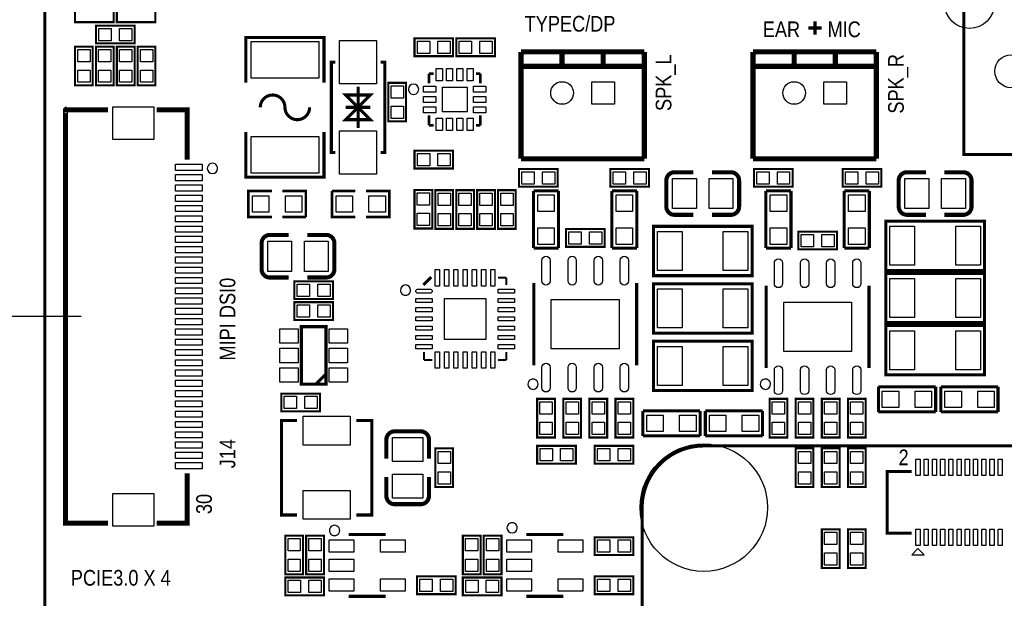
# Model space of a CAD drawing. Extents: x -28 to 211, y -50 to 129.
# Tile 4 of 18: x -1 to 47, y 55 to 83. Entities that reach past the tile are written whole.
import ezdxf

# ---------------------------------------------------------------- set-up
doc = ezdxf.new("R2010")
doc.units = 0
for name, color, linetype in [('BG_DIMEMSION_TOP', 161, 'CONTINUOUS'), ('BG_OUTLINE', 12, 'CONTINUOUS'), ('BG_SILKSCREEN_TOP', 7, 'CONTINUOUS'), ('PG_SILKSCREEN_TOP', 253, 'CONTINUOUS'), ('PIN_TOP', 92, 'CONTINUOUS')]:
    doc.layers.add(name, color=color, linetype=linetype)

msp = doc.modelspace()

# ---------------------------------------------------------------- linework, layer by layer
at = {"layer": 'BG_DIMEMSION_TOP'}
msp.add_lwpolyline([(1.775612, 68.823865), (-11.262893, 68.823865)], dxfattribs=at)
at = {"layer": 'BG_OUTLINE', "const_width": 0.1524}
msp.add_lwpolyline([(0, 2.999994), (0, 92.999992, -0.414214), (2.999994, 95.999986), (170.000016, 95.999986, -0.414214), (173.00001, 92.999992), (173.00001, 2.999994, -0.414214), (170.000016, 0), (2.999994, 0, -0.414214), (0, 2.999994)], format="xyb", dxfattribs=at)
at = {"layer": 'BG_SILKSCREEN_TOP', "const_width": 0.1524}
for points in [[(37.1475, 82.851498), (37.7825, 82.851498)], [(37.465, 83.168998), (37.465, 82.533998)], [(98.056319, 62.532768), (32.056197, 62.532768)], [(29.056203, 59.532774), (29.056203, 13.532866)]]:
    msp.add_lwpolyline(points, dxfattribs=at)
msp.add_lwpolyline([(32.056197, 62.532768, 0.414214), (29.056203, 59.532774)], format="xyb", dxfattribs=at)
at = {"layer": 'PG_SILKSCREEN_TOP'}
for points, const_width in [([(44.700012, 98.000109), (44.700012, 96.000113), (60.740011, 96.000113), (60.740011, 76.700101), (44.700012, 76.700101), (44.700012, 98.000109), (60.740011, 98.000109), (60.740011, 96.000113)], 0.150012), ([(1.4732, 83.9978), (3.3528, 83.9978), (3.3528, 83.1342), (1.4732, 83.1342), (1.4732, 83.9978)], 0.1016), ([(5.3848, 83.1342), (3.5052, 83.1342), (3.5052, 83.9978), (5.3848, 83.9978), (5.3848, 83.1342)], 0.1016), ([(2.4892, 82.965798), (4.3688, 82.965798), (4.3688, 82.102198), (2.4892, 82.102198), (2.4892, 82.965798)], 0.1016), ([(9.784004, 80.193998), (9.784004, 82.393993), (13.583996, 82.393993), (13.583996, 80.193998)], 0.150012), ([(19.8628, 81.4832), (17.9832, 81.4832), (17.9832, 82.3468), (19.8628, 82.3468), (19.8628, 81.4832)], 0.1016), ([(20.0152, 82.3468), (21.8948, 82.3468), (21.8948, 81.4832), (20.0152, 81.4832), (20.0152, 82.3468)], 0.1016), ([(1.4732, 80.070198), (1.4732, 81.949798), (2.3368, 81.949798), (2.3368, 80.070198), (1.4732, 80.070198)], 0.1016), ([(3.3528, 81.949798), (3.3528, 80.070198), (2.4892, 80.070198), (2.4892, 81.949798), (3.3528, 81.949798)], 0.1016), ([(4.3688, 81.949798), (4.3688, 80.070198), (3.5052, 80.070198), (3.5052, 81.949798), (4.3688, 81.949798)], 0.1016), ([(5.3848, 81.949798), (5.3848, 80.070198), (4.5212, 80.070198), (4.5212, 81.949798), (5.3848, 81.949798)], 0.1016), ([(23.162006, 81.692217), (23.162006, 76.492329)], 0.254), ([(29.161994, 81.692217), (23.162006, 81.692217)], 0.254), ([(25.162002, 80.992218), (25.162002, 81.692217)], 0.254), ([(27.161998, 80.992218), (27.161998, 81.692217)], 0.254), ([(29.161994, 76.492329), (29.161994, 81.692217)], 0.254), ([(34.450122, 81.692217), (34.450122, 76.492329)], 0.254), ([(40.45011, 81.692217), (34.450122, 81.692217)], 0.254), ([(36.450118, 80.992218), (36.450118, 81.692217)], 0.254), ([(38.450114, 80.992218), (38.450114, 81.692217)], 0.254), ([(40.45011, 76.492329), (40.45011, 81.692217)], 0.254), ([(14.140002, 81.193996), (13.940003, 81.193996), (13.940003, 76.794004), (14.140002, 76.794004)], 0.150012), ([(16.339998, 81.193996), (16.539997, 81.193996), (16.539997, 76.794004), (16.339998, 76.794004)], 0.150012), ([(29.161994, 80.992218), (23.162006, 80.992218)], 0.254), ([(40.45011, 80.992218), (34.450122, 80.992218)], 0.254), ([(18.68899, 80.62501), (18.922695, 80.62501)], 0.127), ([(18.68899, 80.62501), (18.68899, 80.164407)], 0.127), ([(21.18901, 80.62501), (20.972907, 80.62501)], 0.127), ([(21.18901, 80.62501), (21.18901, 80.164407)], 0.127), ([(15.24, 79.993998), (15.24, 77.994002)], 0.150012), ([(17.5768, 80.1878), (17.5768, 78.3082), (16.7132, 78.3082), (16.7132, 80.1878), (17.5768, 80.1878)], 0.1016), ([(15.24, 78.994), (14.640001, 79.593999), (15.839999, 79.593999), (15.24, 78.994), (15.839999, 78.394001), (14.640001, 78.394001), (15.24, 78.994)], 0.150012), ([(3.076905, 58.773619), (1.007999, 58.773619), (1.007999, 78.863723), (1.018007, 78.873706), (1.018108, 78.873604), (3.076905, 78.873604)], 0.254), ([(14.640001, 78.994), (15.839999, 78.994)], 0.150012), ([(6.928002, 76.454914), (6.928002, 78.873604), (5.439105, 78.873604)], 0.254), ([(18.68899, 78.12499), (18.68899, 78.598192)], 0.127), ([(21.18901, 78.12499), (21.18901, 78.598192)], 0.127), ([(18.68899, 78.12499), (18.922695, 78.12499)], 0.127), ([(21.18901, 78.12499), (20.972907, 78.12499)], 0.127), ([(13.583996, 77.794002), (13.583996, 75.594007), (9.784004, 75.594007), (9.784004, 77.794002)], 0.150012), ([(17.9832, 76.8858), (19.8628, 76.8858), (19.8628, 76.0222), (17.9832, 76.0222), (17.9832, 76.8858)], 0.1016), ([(23.162006, 76.492329), (29.161994, 76.492329)], 0.254), ([(34.450122, 76.492329), (40.45011, 76.492329)], 0.254), ([(24.9428, 75.1332), (23.0632, 75.1332), (23.0632, 75.9968), (24.9428, 75.9968), (24.9428, 75.1332)], 0.1016), ([(27.5082, 75.9968), (29.3878, 75.9968), (29.3878, 75.1332), (27.5082, 75.1332), (27.5082, 75.9968)], 0.1016), ([(33.374076, 75.83805), (32.454088, 75.83805)], 0.199898), ([(36.3728, 75.1332), (34.4932, 75.1332), (34.4932, 75.9968), (36.3728, 75.9968), (36.3728, 75.1332)], 0.1016), ([(38.8112, 75.9968), (40.6908, 75.9968), (40.6908, 75.1332), (38.8112, 75.1332), (38.8112, 75.9968)], 0.1016), ([(44.677076, 75.83805), (43.757088, 75.83805)], 0.199898), ([(11.049, 73.66), (9.906, 73.66), (9.906, 74.93), (11.049, 74.93)], 0.127), ([(11.557, 74.93), (12.7, 74.93), (12.7, 73.66)], 0.127), ([(15.113, 73.66), (13.97, 73.66), (13.97, 74.93)], 0.127), ([(13.97, 74.93), (15.113, 74.93)], 0.127), ([(15.621, 74.93), (16.764, 74.93), (16.764, 73.66), (15.621, 73.66)], 0.127), ([(18.8468, 74.9808), (18.8468, 73.1012), (17.9832, 73.1012), (17.9832, 74.9808), (18.8468, 74.9808)], 0.1016), ([(18.9992, 73.085198), (18.9992, 74.964798), (19.8628, 74.964798), (19.8628, 73.085198), (18.9992, 73.085198)], 0.1016), ([(20.0152, 73.085198), (20.0152, 74.964798), (20.8788, 74.964798), (20.8788, 73.085198), (20.0152, 73.085198)], 0.1016), ([(21.0312, 73.085198), (21.0312, 74.964798), (21.8948, 74.964798), (21.8948, 73.085198), (21.0312, 73.085198)], 0.1016), ([(22.0472, 73.085198), (22.0472, 74.964798), (22.9108, 74.964798), (22.9108, 73.085198), (22.0472, 73.085198)], 0.1016), ([(23.7744, 72.1487), (23.7744, 74.93)], 0.1524), ([(23.7744, 74.93), (24.9936, 74.93)], 0.1524), ([(24.9936, 74.93), (24.9936, 72.1487)], 0.1524), ([(27.5844, 72.1487), (27.5844, 74.93)], 0.1524), ([(27.5844, 74.93), (28.8036, 74.93)], 0.1524), ([(28.8036, 74.93), (28.8036, 72.1487)], 0.1524), ([(35.0774, 72.1487), (35.0774, 74.93)], 0.1524), ([(35.0774, 74.93), (36.2966, 74.93)], 0.1524), ([(36.2966, 74.93), (36.2966, 72.1487)], 0.1524), ([(38.8874, 72.1487), (38.8874, 74.93)], 0.1524), ([(38.8874, 74.93), (40.1066, 74.93)], 0.1524), ([(40.1066, 74.93), (40.1066, 72.1487)], 0.1524), ([(30.633924, 73.76795), (31.553912, 73.76795)], 0.199898), ([(41.936924, 73.76795), (42.856912, 73.76795)], 0.199898), ([(12.7, 73.66), (11.557, 73.66)], 0.127), ([(32.603948, 70.809104), (34.404046, 70.809104), (34.404046, 73.208896), (29.603954, 73.208896), (29.603954, 70.809104), (32.603948, 70.809104)], 0.150114), ([(43.906948, 71.063104), (45.707046, 71.063104), (45.707046, 73.462896), (40.906954, 73.462896), (40.906954, 71.063104), (43.906948, 71.063104)], 0.150114), ([(13.689076, 72.79005), (12.769088, 72.79005)], 0.199898), ([(27.2288, 72.2122), (25.3492, 72.2122), (25.3492, 73.0758), (27.2288, 73.0758), (27.2288, 72.2122)], 0.1016), ([(38.5318, 72.0852), (36.6522, 72.0852), (36.6522, 72.9488), (38.5318, 72.9488), (38.5318, 72.0852)], 0.1016), ([(24.9936, 72.1487), (23.7744, 72.1487)], 0.1524), ([(28.8036, 72.1487), (27.5844, 72.1487)], 0.1524), ([(36.2966, 72.1487), (35.0774, 72.1487)], 0.1524), ([(40.1066, 72.1487), (38.8874, 72.1487)], 0.1524), ([(43.906948, 68.523104), (45.707046, 68.523104), (45.707046, 70.922896), (40.906954, 70.922896), (40.906954, 68.523104), (43.906948, 68.523104)], 0.150114), ([(10.948924, 70.71995), (11.868912, 70.71995)], 0.199898), ([(14.0208, 69.6722), (12.1412, 69.6722), (12.1412, 70.5358), (14.0208, 70.5358), (14.0208, 69.6722)], 0.1016), ([(18.415, 70.357975), (18.796025, 70.739)], 0.1524), ([(22.446996, 70.706996), (22.0472, 70.706996)], 0.100101), ([(22.446996, 70.706996), (22.446996, 70.363588)], 0.100101), ([(23.789005, 70.452996), (23.789005, 66.453004)], 0.150012), ([(28.788995, 70.452996), (28.788995, 66.453004)], 0.150012), ([(32.603948, 68.015104), (34.404046, 68.015104), (34.404046, 70.414896), (29.603954, 70.414896), (29.603954, 68.015104), (32.603948, 68.015104)], 0.150114), ([(35.092005, 70.325996), (35.092005, 66.326004)], 0.150012), ([(40.091995, 70.325996), (40.091995, 66.326004)], 0.150012), ([(14.0208, 68.6562), (12.1412, 68.6562), (12.1412, 69.5198), (14.0208, 69.5198), (14.0208, 68.6562)], 0.1016), ([(12.481001, 65.529003), (13.680999, 65.529003), (13.680999, 68.328997), (12.481001, 68.328997), (12.481001, 65.529003)], 0.150012), ([(43.906948, 65.983104), (45.707046, 65.983104), (45.707046, 68.382896), (40.906954, 68.382896), (40.906954, 65.983104), (43.906948, 65.983104)], 0.150114), ([(32.603948, 65.221104), (34.404046, 65.221104), (34.404046, 67.620896), (29.603954, 67.620896), (29.603954, 65.221104), (32.603948, 65.221104)], 0.150114), ([(18.447004, 66.707004), (18.447004, 67.092297)], 0.100101), ([(22.446996, 66.707004), (22.446996, 67.092297)], 0.100101), ([(18.447004, 66.707004), (18.860287, 66.707004)], 0.100101), ([(22.446996, 66.707004), (22.0472, 66.707004)], 0.100101), ([(13.181, 65.529003), (13.680999, 66.029002)], 0.150012), ([(40.5511, 65.405), (43.3324, 65.405)], 0.1524), ([(40.5511, 64.1858), (40.5511, 65.405)], 0.1524), ([(43.3324, 65.405), (43.3324, 64.1858)], 0.1524), ([(43.5864, 64.1858), (43.5864, 65.405)], 0.1524), ([(43.5864, 65.405), (46.3677, 65.405)], 0.1524), ([(46.3677, 65.405), (46.3677, 64.1858)], 0.1524), ([(11.5062, 65.0748), (13.3858, 65.0748), (13.3858, 64.2112), (11.5062, 64.2112), (11.5062, 65.0748)], 0.1016), ([(24.8158, 64.8208), (24.8158, 62.9412), (23.9522, 62.9412), (23.9522, 64.8208), (24.8158, 64.8208)], 0.1016), ([(26.0858, 64.8208), (26.0858, 62.9412), (25.2222, 62.9412), (25.2222, 64.8208), (26.0858, 64.8208)], 0.1016), ([(26.4922, 62.9412), (26.4922, 64.8208), (27.3558, 64.8208), (27.3558, 62.9412), (26.4922, 62.9412)], 0.1016), ([(27.7622, 62.9412), (27.7622, 64.8208), (28.6258, 64.8208), (28.6258, 62.9412), (27.7622, 62.9412)], 0.1016), ([(36.1188, 64.8208), (36.1188, 62.9412), (35.2552, 62.9412), (35.2552, 64.8208), (36.1188, 64.8208)], 0.1016), ([(37.3888, 64.8208), (37.3888, 62.9412), (36.5252, 62.9412), (36.5252, 64.8208), (37.3888, 64.8208)], 0.1016), ([(37.7952, 62.9412), (37.7952, 64.8208), (38.6588, 64.8208), (38.6588, 62.9412), (37.7952, 62.9412)], 0.1016), ([(39.0652, 62.9412), (39.0652, 64.8208), (39.9288, 64.8208), (39.9288, 62.9412), (39.0652, 62.9412)], 0.1016), ([(29.0957, 64.2366), (31.877, 64.2366)], 0.1524), ([(29.0957, 63.0174), (29.0957, 64.2366)], 0.1524), ([(31.877, 64.2366), (31.877, 63.0174)], 0.1524), ([(32.131, 63.0174), (32.131, 64.2366)], 0.1524), ([(32.131, 64.2366), (34.9123, 64.2366)], 0.1524), ([(34.9123, 64.2366), (34.9123, 63.0174)], 0.1524), ([(43.3324, 64.1858), (40.5511, 64.1858)], 0.1524), ([(46.3677, 64.1858), (43.5864, 64.1858)], 0.1524), ([(12.263501, 63.770485), (11.513515, 63.770485), (11.513515, 59.170494), (12.263501, 59.170494)], 0.150012), ([(15.163521, 59.170494), (15.913506, 59.170494), (15.913506, 63.770485), (15.163521, 63.770485)], 0.150012), ([(16.61795, 62.838076), (16.61795, 61.918088)], 0.199898), ([(31.877, 63.0174), (29.0957, 63.0174)], 0.1524), ([(34.9123, 63.0174), (32.131, 63.0174)], 0.1524), ([(18.9992, 60.5282), (18.9992, 62.4078), (19.8628, 62.4078), (19.8628, 60.5282), (18.9992, 60.5282)], 0.1016), ([(25.8318, 61.6712), (23.9522, 61.6712), (23.9522, 62.5348), (25.8318, 62.5348), (25.8318, 61.6712)], 0.1016), ([(26.7462, 62.5348), (28.6258, 62.5348), (28.6258, 61.6712), (26.7462, 61.6712), (26.7462, 62.5348)], 0.1016), ([(36.5252, 60.5282), (36.5252, 62.4078), (37.3888, 62.4078), (37.3888, 60.5282), (36.5252, 60.5282)], 0.1016), ([(37.7952, 60.5282), (37.7952, 62.4078), (38.6588, 62.4078), (38.6588, 60.5282), (37.7952, 60.5282)], 0.1016), ([(39.0652, 60.5282), (39.0652, 62.4078), (39.9288, 62.4078), (39.9288, 60.5282), (39.0652, 60.5282)], 0.1016), ([(6.928002, 61.192512), (6.928002, 58.773619), (5.439105, 58.773619)], 0.254), ([(42.172611, 61.286771), (40.972613, 61.286771), (40.972613, 58.286777), (42.172611, 58.286777)], 0.150012), ([(18.68805, 60.097924), (18.68805, 61.017912)], 0.199898), ([(37.7952, 56.5912), (37.7952, 58.4708), (38.6588, 58.4708), (38.6588, 56.5912), (37.7952, 56.5912)], 0.1016), ([(39.9288, 58.4708), (39.9288, 56.5912), (39.0652, 56.5912), (39.0652, 58.4708), (39.9288, 58.4708)], 0.1016), ([(12.563602, 58.166), (12.563602, 56.2864), (11.700002, 56.2864), (11.700002, 58.166), (12.563602, 58.166)], 0.1016), ([(13.579602, 58.166), (13.579602, 56.2864), (12.716002, 56.2864), (12.716002, 58.166), (13.579602, 58.166)], 0.1016), ([(14.787804, 58.218197), (16.5878, 58.218197)], 0.150012), ([(21.199602, 58.166), (21.199602, 56.2864), (20.336002, 56.2864), (20.336002, 58.166), (21.199602, 58.166)], 0.1016), ([(22.215602, 58.166), (22.215602, 56.2864), (21.352002, 56.2864), (21.352002, 58.166), (22.215602, 58.166)], 0.1016), ([(23.423804, 58.218197), (25.2238, 58.218197)], 0.150012), ([(28.6258, 57.2262), (26.7462, 57.2262), (26.7462, 58.0898), (28.6258, 58.0898), (28.6258, 57.2262)], 0.1016), ([(13.579602, 55.2704), (11.700002, 55.2704), (11.700002, 56.134), (13.579602, 56.134), (13.579602, 55.2704)], 0.1016), ([(18.1102, 56.1848), (19.9898, 56.1848), (19.9898, 55.3212), (18.1102, 55.3212), (18.1102, 56.1848)], 0.1016), ([(22.215602, 55.2704), (20.336002, 55.2704), (20.336002, 56.134), (22.215602, 56.134), (22.215602, 55.2704)], 0.1016), ([(26.7462, 56.1848), (28.6258, 56.1848), (28.6258, 55.3212), (26.7462, 55.3212), (26.7462, 56.1848)], 0.1016), ([(16.5878, 55.218203), (14.787804, 55.218203)], 0.150012), ([(25.2238, 55.218203), (23.423804, 55.218203)], 0.150012)]:
    msp.add_lwpolyline(points, dxfattribs=dict(at, const_width=const_width))
for points in [[(18.188991, 79.874999, 1), (17.689009, 79.875001, 1)], [(8.40801, 76.023724, 1), (7.907995, 76.023702, 1)], [(17.797018, 70.106997, 1), (17.296982, 70.107003, 1)], [(23.998961, 65.532, 1), (23.499031, 65.531985, 1)], [(35.301987, 65.532, 1), (34.802006, 65.531985, 1)], [(14.346987, 58.42, 1), (13.847004, 58.420004, 1)], [(22.982987, 58.547, 1), (22.483004, 58.547004, 1)]]:
    msp.add_lwpolyline(points, format="xyb", close=True, dxfattribs=at)
for points, const_width in [([(11.684, 78.994, 1), (10.484002, 78.994)], 0.150012), ([(11.684, 78.994, 1), (12.883998, 78.994)], 0.150012), ([(31.553912, 75.83805), (30.633924, 75.83805, 0.414214), (30.233874, 75.438)], 0.199898), ([(33.773872, 74.168), (33.774126, 75.438, 0.414214), (33.374076, 75.83805)], 0.199898), ([(42.856912, 75.83805), (41.936924, 75.83805, 0.414214), (41.536874, 75.438)], 0.199898), ([(45.076872, 74.168), (45.077126, 75.438, 0.414214), (44.677076, 75.83805)], 0.199898), ([(30.233874, 75.438), (30.233874, 74.168, 0.414214), (30.633924, 73.76795)], 0.199898), ([(41.536874, 75.438), (41.536874, 74.168, 0.414214), (41.936924, 73.76795)], 0.199898), ([(32.454088, 73.76795), (33.374076, 73.76795, 0.4144), (33.773872, 74.168)], 0.199898), ([(43.757088, 73.76795), (44.677076, 73.76795, 0.4144), (45.076872, 74.168)], 0.199898), ([(11.868912, 72.79005), (10.948924, 72.79005, 0.4144), (10.549128, 72.39)], 0.199898), ([(14.089126, 71.12), (14.089126, 72.39, 0.414214), (13.689076, 72.79005)], 0.199898), ([(10.549128, 72.39), (10.548874, 71.12, 0.414214), (10.948924, 70.71995)], 0.199898), ([(12.769088, 70.71995), (13.689076, 70.71995, 0.414214), (14.089126, 71.12)], 0.199898), ([(18.288, 63.237872), (17.018, 63.238126, 0.414214), (16.61795, 62.838076)], 0.199898), ([(18.68805, 61.918088), (18.68805, 62.838076, 0.4144), (18.288, 63.237872)], 0.199898), ([(16.61795, 61.017912), (16.61795, 60.097924, 0.414214), (17.018, 59.697874)], 0.199898), ([(17.018, 59.697874), (18.288, 59.697874, 0.414214), (18.68805, 60.097924)], 0.199898)]:
    msp.add_lwpolyline(points, format="xyb", dxfattribs=dict(at, const_width=const_width))
msp.add_lwpolyline([(42.172611, 57.236766), (42.772609, 57.236766), (42.47261, 57.536766)], close=True, dxfattribs=at)
at = {"layer": 'PIN_TOP'}
for points in [[(2.629433, 82.234303), (2.629433, 82.833693), (3.228823, 82.833693), (3.228823, 82.234303)], [(3.629177, 82.234303), (3.629177, 82.833693), (4.228567, 82.833693), (4.228567, 82.234303)], [(10.034016, 82.189015), (13.333984, 82.189015), (13.333984, 80.408983), (10.034016, 80.408983)], [(14.340002, 82.243993), (16.139998, 82.243993), (16.139998, 80.143998), (14.340002, 80.143998)], [(18.722823, 82.214695), (18.722823, 81.615305), (18.123433, 81.615305), (18.123433, 82.214695)], [(19.722567, 82.214695), (19.722567, 81.615305), (19.123177, 81.615305), (19.123177, 82.214695)], [(20.155433, 81.615305), (20.155433, 82.214695), (20.754823, 82.214695), (20.754823, 81.615305)], [(21.155177, 81.615305), (21.155177, 82.214695), (21.754567, 82.214695), (21.754567, 81.615305)], [(2.204695, 81.210175), (1.605305, 81.210175), (1.605305, 81.809565), (2.204695, 81.809565)], [(2.621305, 81.809565), (3.220695, 81.809565), (3.220695, 81.210175), (2.621305, 81.210175)], [(3.637305, 81.809565), (4.236695, 81.809565), (4.236695, 81.210175), (3.637305, 81.210175)], [(4.653305, 81.809565), (5.252695, 81.809565), (5.252695, 81.210175), (4.653305, 81.210175)], [(2.204695, 80.210431), (1.605305, 80.210431), (1.605305, 80.809821), (2.204695, 80.809821)], [(2.621305, 80.809821), (3.220695, 80.809821), (3.220695, 80.210431), (2.621305, 80.210431)], [(3.637305, 80.809821), (4.236695, 80.809821), (4.236695, 80.210431), (3.637305, 80.210431)], [(4.653305, 80.809821), (5.252695, 80.809821), (5.252695, 80.210431), (4.653305, 80.210431)], [(19.038976, 80.285006), (19.038976, 80.885005), (19.338976, 80.885005), (19.338976, 80.285006)], [(19.538975, 80.285006), (19.538975, 80.885005), (19.838975, 80.885005), (19.838975, 80.285006)], [(20.039, 80.285006), (20.039, 80.885005), (20.338999, 80.885005), (20.338999, 80.285006)], [(20.538999, 80.285006), (20.538999, 80.885005), (20.838998, 80.885005), (20.838998, 80.285006)], [(16.845305, 80.047567), (17.444695, 80.047567), (17.444695, 79.448177), (16.845305, 79.448177)], [(18.428995, 79.724987), (18.428995, 80.024986), (19.028994, 80.024986), (19.028994, 79.724987)], [(20.849006, 79.724987), (20.849006, 80.024986), (21.449005, 80.024986), (21.449005, 79.724987)], [(27.711997, 80.242219), (27.711997, 79.142222), (26.611999, 79.142222), (26.611999, 80.242219)], [(39.000113, 80.242219), (39.000113, 79.142222), (37.900115, 79.142222), (37.900115, 80.242219)], [(18.428995, 79.224988), (18.428995, 79.524987), (19.028994, 79.524987), (19.028994, 79.224988)], [(19.339001, 78.775001), (19.339001, 79.974999), (20.538999, 79.974999), (20.538999, 78.775001)], [(20.849006, 79.224988), (20.849006, 79.524987), (21.449005, 79.524987), (21.449005, 79.224988)], [(3.307994, 79.023667), (5.30799, 79.023667), (5.30799, 77.423772), (3.307994, 77.423772)], [(16.845305, 79.047823), (17.444695, 79.047823), (17.444695, 78.448433), (16.845305, 78.448433)], [(18.428995, 78.724989), (18.428995, 79.024988), (19.028994, 79.024988), (19.028994, 78.724989)], [(20.849006, 78.724989), (20.849006, 79.024988), (21.449005, 79.024988), (21.449005, 78.724989)], [(19.038976, 77.864995), (19.038976, 78.464994), (19.338976, 78.464994), (19.338976, 77.864995)], [(19.538975, 77.864995), (19.538975, 78.464994), (19.838975, 78.464994), (19.838975, 77.864995)], [(20.039, 77.864995), (20.039, 78.464994), (20.338999, 78.464994), (20.338999, 77.864995)], [(20.538999, 77.864995), (20.538999, 78.464994), (20.838998, 78.464994), (20.838998, 77.864995)], [(14.340002, 77.844002), (16.139998, 77.844002), (16.139998, 75.744006), (14.340002, 75.744006)], [(10.034016, 77.579017), (13.333984, 77.579017), (13.333984, 75.798985), (10.034016, 75.798985)], [(18.123433, 76.154305), (18.123433, 76.753695), (18.722823, 76.753695), (18.722823, 76.154305)], [(19.123177, 76.154305), (19.123177, 76.753695), (19.722567, 76.753695), (19.722567, 76.154305)], [(6.358014, 76.223609), (7.658011, 76.223609), (7.658011, 75.92361), (6.358014, 75.92361)], [(6.358014, 75.723509), (7.658011, 75.723509), (7.658011, 75.423509), (6.358014, 75.423509)], [(23.802823, 75.864695), (23.802823, 75.265305), (23.203433, 75.265305), (23.203433, 75.864695)], [(24.802567, 75.864695), (24.802567, 75.265305), (24.203177, 75.265305), (24.203177, 75.864695)], [(27.648433, 75.265305), (27.648433, 75.864695), (28.247823, 75.864695), (28.247823, 75.265305)], [(28.648177, 75.265305), (28.648177, 75.864695), (29.247567, 75.864695), (29.247567, 75.265305)], [(35.232823, 75.864695), (35.232823, 75.265305), (34.633433, 75.265305), (34.633433, 75.864695)], [(36.232567, 75.864695), (36.232567, 75.265305), (35.633177, 75.265305), (35.633177, 75.864695)], [(38.951433, 75.265305), (38.951433, 75.864695), (39.550823, 75.864695), (39.550823, 75.265305)], [(39.951177, 75.265305), (39.951177, 75.864695), (40.550567, 75.864695), (40.550567, 75.265305)], [(6.358014, 75.223611), (7.658011, 75.223611), (7.658011, 74.923612), (6.358014, 74.923612)], [(30.533975, 74.068051), (30.533975, 75.537949), (31.693993, 75.537949), (31.693993, 74.068051)], [(32.314007, 74.068051), (32.314007, 75.537949), (33.474025, 75.537949), (33.474025, 74.068051)], [(41.836975, 74.068051), (41.836975, 75.537949), (42.996993, 75.537949), (42.996993, 74.068051)], [(43.617007, 74.068051), (43.617007, 75.537949), (44.777025, 75.537949), (44.777025, 74.068051)], [(6.358014, 74.723511), (7.658011, 74.723511), (7.658011, 74.423511), (6.358014, 74.423511)], [(18.115305, 74.840567), (18.714695, 74.840567), (18.714695, 74.241177), (18.115305, 74.241177)], [(19.730695, 74.225175), (19.131305, 74.225175), (19.131305, 74.824565), (19.730695, 74.824565)], [(20.746695, 74.225175), (20.147305, 74.225175), (20.147305, 74.824565), (20.746695, 74.824565)], [(21.762695, 74.225175), (21.163305, 74.225175), (21.163305, 74.824565), (21.762695, 74.824565)], [(22.778695, 74.225175), (22.179305, 74.225175), (22.179305, 74.824565), (22.778695, 74.824565)], [(24.78405, 73.93305), (23.98395, 73.93305), (23.98395, 74.73315), (24.78405, 74.73315)], [(28.59405, 73.93305), (27.79395, 73.93305), (27.79395, 74.73315), (28.59405, 74.73315)], [(36.08705, 73.93305), (35.28695, 73.93305), (35.28695, 74.73315), (36.08705, 74.73315)], [(39.89705, 73.93305), (39.09695, 73.93305), (39.09695, 74.73315), (39.89705, 74.73315)], [(10.90295, 74.69505), (10.90295, 73.89495), (10.10285, 73.89495), (10.10285, 74.69505)], [(12.50315, 74.69505), (12.50315, 73.89495), (11.70305, 73.89495), (11.70305, 74.69505)], [(14.16685, 73.89495), (14.16685, 74.69505), (14.96695, 74.69505), (14.96695, 73.89495)], [(15.76705, 73.89495), (15.76705, 74.69505), (16.56715, 74.69505), (16.56715, 73.89495)], [(6.358014, 74.223613), (7.658011, 74.223613), (7.658011, 73.923614), (6.358014, 73.923614)], [(18.115305, 73.840823), (18.714695, 73.840823), (18.714695, 73.241433), (18.115305, 73.241433)], [(19.730695, 73.225431), (19.131305, 73.225431), (19.131305, 73.824821), (19.730695, 73.824821)], [(20.746695, 73.225431), (20.147305, 73.225431), (20.147305, 73.824821), (20.746695, 73.824821)], [(21.762695, 73.225431), (21.163305, 73.225431), (21.163305, 73.824821), (21.762695, 73.824821)], [(22.778695, 73.225431), (22.179305, 73.225431), (22.179305, 73.824821), (22.778695, 73.824821)], [(6.358014, 73.723513), (7.658011, 73.723513), (7.658011, 73.423513), (6.358014, 73.423513)], [(6.358014, 73.223615), (7.658011, 73.223615), (7.658011, 72.923616), (6.358014, 72.923616)], [(24.78405, 72.33285), (23.98395, 72.33285), (23.98395, 73.13295), (24.78405, 73.13295)], [(26.088823, 72.943695), (26.088823, 72.344305), (25.489433, 72.344305), (25.489433, 72.943695)], [(27.088567, 72.943695), (27.088567, 72.344305), (26.489177, 72.344305), (26.489177, 72.943695)], [(28.59405, 72.33285), (27.79395, 72.33285), (27.79395, 73.13295), (28.59405, 73.13295)], [(29.804106, 71.05904), (29.804106, 72.95896), (31.004002, 72.95896), (31.004002, 71.05904)], [(33.003998, 71.05904), (33.003998, 72.95896), (34.203894, 72.95896), (34.203894, 71.05904)], [(36.08705, 72.33285), (35.28695, 72.33285), (35.28695, 73.13295), (36.08705, 73.13295)], [(37.391823, 72.816695), (37.391823, 72.217305), (36.792433, 72.217305), (36.792433, 72.816695)], [(38.391567, 72.816695), (38.391567, 72.217305), (37.792177, 72.217305), (37.792177, 72.816695)], [(39.89705, 72.33285), (39.09695, 72.33285), (39.09695, 73.13295), (39.89705, 73.13295)], [(41.107106, 71.31304), (41.107106, 73.21296), (42.307002, 73.21296), (42.307002, 71.31304)], [(44.306998, 71.31304), (44.306998, 73.21296), (45.506894, 73.21296), (45.506894, 71.31304)], [(6.358014, 72.723515), (7.658011, 72.723515), (7.658011, 72.423515), (6.358014, 72.423515)], [(12.008993, 72.489949), (12.008993, 71.020051), (10.848975, 71.020051), (10.848975, 72.489949)], [(13.789025, 72.489949), (13.789025, 71.020051), (12.629007, 71.020051), (12.629007, 72.489949)], [(6.358014, 72.223617), (7.658011, 72.223617), (7.658011, 71.923618), (6.358014, 71.923618)], [(6.358014, 71.723517), (7.658011, 71.723517), (7.658011, 71.423517), (6.358014, 71.423517)], [(6.358014, 71.223619), (7.658011, 71.223619), (7.658011, 70.92362), (6.358014, 70.92362)], [(18.99699, 70.306997), (18.99699, 71.106995), (19.19699, 71.106995), (19.19699, 70.306997)], [(19.447104, 70.306997), (19.447104, 71.106995), (19.647103, 71.106995), (19.647103, 70.306997)], [(19.896912, 70.306997), (19.896912, 71.106995), (20.096912, 71.106995), (20.096912, 70.306997)], [(20.347, 70.306997), (20.347, 71.106995), (20.547, 71.106995), (20.547, 70.306997)], [(20.797088, 70.306997), (20.797088, 71.106995), (20.997088, 71.106995), (20.997088, 70.306997)], [(21.246897, 70.306997), (21.246897, 71.106995), (21.446896, 71.106995), (21.446896, 70.306997)], [(21.69701, 70.306997), (21.69701, 71.106995), (21.89701, 71.106995), (21.89701, 70.306997)], [(6.358014, 70.723519), (7.658011, 70.723519), (7.658011, 70.423519), (6.358014, 70.423519)], [(12.880823, 70.403695), (12.880823, 69.804305), (12.281433, 69.804305), (12.281433, 70.403695)], [(13.880567, 70.403695), (13.880567, 69.804305), (13.281177, 69.804305), (13.281177, 70.403695)], [(41.107106, 68.77304), (41.107106, 70.67296), (42.307002, 70.67296), (42.307002, 68.77304)], [(44.306998, 68.77304), (44.306998, 70.67296), (45.506894, 70.67296), (45.506894, 68.77304)], [(6.358014, 70.223621), (7.658011, 70.223621), (7.658011, 69.923622), (6.358014, 69.923622)], [(22.046997, 69.95701), (22.046997, 70.15701), (22.846995, 70.15701), (22.846995, 69.95701)], [(29.804106, 68.26504), (29.804106, 70.16496), (31.004002, 70.16496), (31.004002, 68.26504)], [(33.003998, 68.26504), (33.003998, 70.16496), (34.203894, 70.16496), (34.203894, 68.26504)], [(6.358014, 69.723521), (7.658011, 69.723521), (7.658011, 69.423521), (6.358014, 69.423521)], [(18.047005, 69.506897), (18.047005, 69.706896), (18.847003, 69.706896), (18.847003, 69.506897)], [(19.447002, 67.707002), (19.447002, 69.706998), (21.446998, 69.706998), (21.446998, 67.707002)], [(22.046997, 69.506897), (22.046997, 69.706896), (22.846995, 69.706896), (22.846995, 69.506897)], [(24.638991, 67.253002), (24.638991, 69.652998), (27.938984, 69.652998), (27.938984, 67.253002)], [(35.941991, 67.126002), (35.941991, 69.525998), (39.241984, 69.525998), (39.241984, 67.126002)], [(6.358014, 69.223623), (7.658011, 69.223623), (7.658011, 68.923624), (6.358014, 68.923624)], [(12.880823, 69.387695), (12.880823, 68.788305), (12.281433, 68.788305), (12.281433, 69.387695)], [(13.880567, 69.387695), (13.880567, 68.788305), (13.281177, 68.788305), (13.281177, 69.387695)], [(18.047005, 69.057088), (18.047005, 69.257088), (18.847003, 69.257088), (18.847003, 69.057088)], [(22.046997, 69.057088), (22.046997, 69.257088), (22.846995, 69.257088), (22.846995, 69.057088)], [(6.358014, 68.723523), (7.658011, 68.723523), (7.658011, 68.423523), (6.358014, 68.423523)], [(18.047005, 68.607), (18.047005, 68.807), (18.847003, 68.807), (18.847003, 68.607)], [(22.046997, 68.607), (22.046997, 68.807), (22.846995, 68.807), (22.846995, 68.607)], [(6.358014, 68.223625), (7.658011, 68.223625), (7.658011, 67.923626), (6.358014, 67.923626)], [(12.331001, 67.529011), (11.431003, 67.529011), (11.431003, 68.22901), (12.331001, 68.22901)], [(14.730997, 67.529011), (13.830999, 67.529011), (13.830999, 68.22901), (14.730997, 68.22901)], [(18.047005, 68.156912), (18.047005, 68.356912), (18.847003, 68.356912), (18.847003, 68.156912)], [(22.046997, 68.156912), (22.046997, 68.356912), (22.846995, 68.356912), (22.846995, 68.156912)], [(41.107106, 66.23304), (41.107106, 68.13296), (42.307002, 68.13296), (42.307002, 66.23304)], [(44.306998, 66.23304), (44.306998, 68.13296), (45.506894, 68.13296), (45.506894, 66.23304)], [(6.358014, 67.723525), (7.658011, 67.723525), (7.658011, 67.423525), (6.358014, 67.423525)], [(18.047005, 67.707104), (18.047005, 67.907103), (18.847003, 67.907103), (18.847003, 67.707104)], [(22.046997, 67.707104), (22.046997, 67.907103), (22.846995, 67.907103), (22.846995, 67.707104)], [(6.358014, 67.223602), (7.658011, 67.223602), (7.658011, 66.923603), (6.358014, 66.923603)], [(12.331001, 66.579001), (11.431003, 66.579001), (11.431003, 67.278999), (12.331001, 67.278999)], [(14.730997, 66.579001), (13.830999, 66.579001), (13.830999, 67.278999), (14.730997, 67.278999)], [(18.047005, 67.25699), (18.047005, 67.45699), (18.847003, 67.45699), (18.847003, 67.25699)], [(18.99699, 66.307005), (18.99699, 67.107003), (19.19699, 67.107003), (19.19699, 66.307005)], [(19.447104, 66.307005), (19.447104, 67.107003), (19.647103, 67.107003), (19.647103, 66.307005)], [(19.896912, 66.307005), (19.896912, 67.107003), (20.096912, 67.107003), (20.096912, 66.307005)], [(20.347, 66.307005), (20.347, 67.107003), (20.547, 67.107003), (20.547, 66.307005)], [(20.797088, 66.307005), (20.797088, 67.107003), (20.997088, 67.107003), (20.997088, 66.307005)], [(21.246897, 66.307005), (21.246897, 67.107003), (21.446896, 67.107003), (21.446896, 66.307005)], [(21.69701, 66.307005), (21.69701, 67.107003), (21.89701, 67.107003), (21.89701, 66.307005)], [(22.046997, 67.25699), (22.046997, 67.45699), (22.846995, 67.45699), (22.846995, 67.25699)], [(29.804106, 65.47104), (29.804106, 67.37096), (31.004002, 67.37096), (31.004002, 65.47104)], [(33.003998, 65.47104), (33.003998, 67.37096), (34.203894, 67.37096), (34.203894, 65.47104)], [(6.358014, 66.723501), (7.658011, 66.723501), (7.658011, 66.423502), (6.358014, 66.423502)], [(6.358014, 66.223604), (7.658011, 66.223604), (7.658011, 65.923604), (6.358014, 65.923604)], [(12.331001, 65.62899), (11.431003, 65.62899), (11.431003, 66.328988), (12.331001, 66.328988)], [(14.730997, 65.62899), (13.830999, 65.62899), (13.830999, 66.328988), (14.730997, 66.328988)], [(6.358014, 65.723503), (7.658011, 65.723503), (7.658011, 65.423504), (6.358014, 65.423504)], [(6.358014, 65.223606), (7.658011, 65.223606), (7.658011, 64.923607), (6.358014, 64.923607)], [(40.73525, 64.39535), (40.73525, 65.19545), (41.53535, 65.19545), (41.53535, 64.39535)], [(42.33545, 64.39535), (42.33545, 65.19545), (43.13555, 65.19545), (43.13555, 64.39535)], [(44.58335, 65.19545), (44.58335, 64.39535), (43.78325, 64.39535), (43.78325, 65.19545)], [(46.18355, 65.19545), (46.18355, 64.39535), (45.38345, 64.39535), (45.38345, 65.19545)], [(6.358014, 64.723505), (7.658011, 64.723505), (7.658011, 64.423506), (6.358014, 64.423506)], [(11.646433, 64.343305), (11.646433, 64.942695), (12.245823, 64.942695), (12.245823, 64.343305)], [(12.646177, 64.343305), (12.646177, 64.942695), (13.245567, 64.942695), (13.245567, 64.343305)], [(24.084305, 64.680567), (24.683695, 64.680567), (24.683695, 64.081177), (24.084305, 64.081177)], [(25.354305, 64.680567), (25.953695, 64.680567), (25.953695, 64.081177), (25.354305, 64.081177)], [(27.223695, 64.081177), (26.624305, 64.081177), (26.624305, 64.680567), (27.223695, 64.680567)], [(28.493695, 64.081177), (27.894305, 64.081177), (27.894305, 64.680567), (28.493695, 64.680567)], [(35.387305, 64.680567), (35.986695, 64.680567), (35.986695, 64.081177), (35.387305, 64.081177)], [(36.657305, 64.680567), (37.256695, 64.680567), (37.256695, 64.081177), (36.657305, 64.081177)], [(38.526695, 64.081177), (37.927305, 64.081177), (37.927305, 64.680567), (38.526695, 64.680567)], [(39.796695, 64.081177), (39.197305, 64.081177), (39.197305, 64.680567), (39.796695, 64.680567)], [(6.358014, 64.223608), (7.658011, 64.223608), (7.658011, 63.923608), (6.358014, 63.923608)], [(6.358014, 63.723507), (7.658011, 63.723507), (7.658011, 63.423508), (6.358014, 63.423508)], [(12.563526, 63.970611), (14.863496, 63.970611), (14.863496, 62.570563), (12.563526, 62.570563)], [(29.27985, 63.22695), (29.27985, 64.02705), (30.07995, 64.02705), (30.07995, 63.22695)], [(30.88005, 63.22695), (30.88005, 64.02705), (31.68015, 64.02705), (31.68015, 63.22695)], [(33.12795, 64.02705), (33.12795, 63.22695), (32.32785, 63.22695), (32.32785, 64.02705)], [(34.72815, 64.02705), (34.72815, 63.22695), (33.92805, 63.22695), (33.92805, 64.02705)], [(6.358014, 63.22361), (7.658011, 63.22361), (7.658011, 62.92361), (6.358014, 62.92361)], [(24.084305, 63.680823), (24.683695, 63.680823), (24.683695, 63.081433), (24.084305, 63.081433)], [(25.354305, 63.680823), (25.953695, 63.680823), (25.953695, 63.081433), (25.354305, 63.081433)], [(27.223695, 63.081433), (26.624305, 63.081433), (26.624305, 63.680823), (27.223695, 63.680823)], [(28.493695, 63.081433), (27.894305, 63.081433), (27.894305, 63.680823), (28.493695, 63.680823)], [(35.387305, 63.680823), (35.986695, 63.680823), (35.986695, 63.081433), (35.387305, 63.081433)], [(36.657305, 63.680823), (37.256695, 63.680823), (37.256695, 63.081433), (36.657305, 63.081433)], [(38.526695, 63.081433), (37.927305, 63.081433), (37.927305, 63.680823), (38.526695, 63.680823)], [(39.796695, 63.081433), (39.197305, 63.081433), (39.197305, 63.680823), (39.796695, 63.680823)], [(18.387949, 61.778007), (16.918051, 61.778007), (16.918051, 62.938025), (18.387949, 62.938025)], [(6.358014, 62.723509), (7.658011, 62.723509), (7.658011, 62.42351), (6.358014, 62.42351)], [(19.730695, 61.668177), (19.131305, 61.668177), (19.131305, 62.267567), (19.730695, 62.267567)], [(24.691823, 62.402695), (24.691823, 61.803305), (24.092433, 61.803305), (24.092433, 62.402695)], [(25.691567, 62.402695), (25.691567, 61.803305), (25.092177, 61.803305), (25.092177, 62.402695)], [(26.886433, 61.803305), (26.886433, 62.402695), (27.485823, 62.402695), (27.485823, 61.803305)], [(27.886177, 61.803305), (27.886177, 62.402695), (28.485567, 62.402695), (28.485567, 61.803305)], [(37.256695, 61.668177), (36.657305, 61.668177), (36.657305, 62.267567), (37.256695, 62.267567)], [(38.526695, 61.668177), (37.927305, 61.668177), (37.927305, 62.267567), (38.526695, 62.267567)], [(39.796695, 61.668177), (39.197305, 61.668177), (39.197305, 62.267567), (39.796695, 62.267567)], [(6.358014, 62.223714), (7.658011, 62.223714), (7.658011, 61.923714), (6.358014, 61.923714)], [(42.37261, 61.086771), (42.37261, 61.88677), (42.57261, 61.88677), (42.57261, 61.086771)], [(42.772609, 61.086771), (42.772609, 61.88677), (42.972609, 61.88677), (42.972609, 61.086771)], [(43.172609, 61.086771), (43.172609, 61.88677), (43.372608, 61.88677), (43.372608, 61.086771)], [(43.572608, 61.086771), (43.572608, 61.88677), (43.772607, 61.88677), (43.772607, 61.086771)], [(43.972607, 61.086771), (43.972607, 61.88677), (44.172607, 61.88677), (44.172607, 61.086771)], [(44.372606, 61.086771), (44.372606, 61.88677), (44.572606, 61.88677), (44.572606, 61.086771)], [(44.772605, 61.086771), (44.772605, 61.88677), (44.972605, 61.88677), (44.972605, 61.086771)], [(45.172605, 61.086771), (45.172605, 61.88677), (45.372604, 61.88677), (45.372604, 61.086771)], [(45.572604, 61.086771), (45.572604, 61.88677), (45.772603, 61.88677), (45.772603, 61.086771)], [(45.972628, 61.086771), (45.972628, 61.88677), (46.172628, 61.88677), (46.172628, 61.086771)], [(46.372628, 61.086771), (46.372628, 61.88677), (46.572627, 61.88677), (46.572627, 61.086771)], [(6.358014, 61.723511), (7.658011, 61.723511), (7.658011, 61.423512), (6.358014, 61.423512)], [(18.387949, 59.997975), (16.918051, 59.997975), (16.918051, 61.157993), (18.387949, 61.157993)], [(19.730695, 60.668433), (19.131305, 60.668433), (19.131305, 61.267823), (19.730695, 61.267823)], [(37.256695, 60.668433), (36.657305, 60.668433), (36.657305, 61.267823), (37.256695, 61.267823)], [(38.526695, 60.668433), (37.927305, 60.668433), (37.927305, 61.267823), (38.526695, 61.267823)], [(39.796695, 60.668433), (39.197305, 60.668433), (39.197305, 61.267823), (39.796695, 61.267823)], [(12.563526, 60.370415), (14.863496, 60.370415), (14.863496, 58.970367), (12.563526, 58.970367)], [(3.307994, 60.223654), (5.30799, 60.223654), (5.30799, 58.623759), (3.307994, 58.623759)], [(42.37261, 57.686778), (42.37261, 58.486777), (42.57261, 58.486777), (42.57261, 57.686778)], [(42.772609, 57.686778), (42.772609, 58.486777), (42.972609, 58.486777), (42.972609, 57.686778)], [(43.172609, 57.686778), (43.172609, 58.486777), (43.372608, 58.486777), (43.372608, 57.686778)], [(43.572608, 57.686778), (43.572608, 58.486777), (43.772607, 58.486777), (43.772607, 57.686778)], [(43.972607, 57.686778), (43.972607, 58.486777), (44.172607, 58.486777), (44.172607, 57.686778)], [(44.372606, 57.686778), (44.372606, 58.486777), (44.572606, 58.486777), (44.572606, 57.686778)], [(44.772605, 57.686778), (44.772605, 58.486777), (44.972605, 58.486777), (44.972605, 57.686778)], [(45.172605, 57.686778), (45.172605, 58.486777), (45.372604, 58.486777), (45.372604, 57.686778)], [(45.572604, 57.686778), (45.572604, 58.486777), (45.772603, 58.486777), (45.772603, 57.686778)], [(45.972628, 57.686778), (45.972628, 58.486777), (46.172628, 58.486777), (46.172628, 57.686778)], [(46.372628, 57.686778), (46.372628, 58.486777), (46.572627, 58.486777), (46.572627, 57.686778)], [(11.832107, 58.025767), (12.431497, 58.025767), (12.431497, 57.426377), (11.832107, 57.426377)], [(12.848107, 58.025767), (13.447497, 58.025767), (13.447497, 57.426377), (12.848107, 57.426377)], [(13.838339, 57.967905), (15.037245, 57.967905), (15.037245, 57.368516), (13.838339, 57.368516)], [(16.338359, 57.967905), (17.537265, 57.967905), (17.537265, 57.368516), (16.338359, 57.368516)], [(20.468107, 58.025767), (21.067497, 58.025767), (21.067497, 57.426377), (20.468107, 57.426377)], [(21.484107, 58.025767), (22.083497, 58.025767), (22.083497, 57.426377), (21.484107, 57.426377)], [(22.474339, 57.967905), (23.673244, 57.967905), (23.673244, 57.368516), (22.474339, 57.368516)], [(24.974359, 57.967905), (26.173265, 57.967905), (26.173265, 57.368516), (24.974359, 57.368516)], [(27.485823, 57.957695), (27.485823, 57.358305), (26.886433, 57.358305), (26.886433, 57.957695)], [(28.485567, 57.957695), (28.485567, 57.358305), (27.886177, 57.358305), (27.886177, 57.957695)], [(38.526695, 57.731177), (37.927305, 57.731177), (37.927305, 58.330567), (38.526695, 58.330567)], [(39.197305, 58.330567), (39.796695, 58.330567), (39.796695, 57.731177), (39.197305, 57.731177)], [(11.832107, 57.026023), (12.431497, 57.026023), (12.431497, 56.426633), (11.832107, 56.426633)], [(12.848107, 57.026023), (13.447497, 57.026023), (13.447497, 56.426633), (12.848107, 56.426633)], [(13.838339, 57.017895), (15.037245, 57.017895), (15.037245, 56.418505), (13.838339, 56.418505)], [(20.468107, 57.026023), (21.067497, 57.026023), (21.067497, 56.426633), (20.468107, 56.426633)], [(21.484107, 57.026023), (22.083497, 57.026023), (22.083497, 56.426633), (21.484107, 56.426633)], [(22.474339, 57.017895), (23.673244, 57.017895), (23.673244, 56.418505), (22.474339, 56.418505)], [(38.526695, 56.731433), (37.927305, 56.731433), (37.927305, 57.330823), (38.526695, 57.330823)], [(39.197305, 57.330823), (39.796695, 57.330823), (39.796695, 56.731433), (39.197305, 56.731433)], [(13.838339, 56.067884), (15.037245, 56.067884), (15.037245, 55.468495), (13.838339, 55.468495)], [(16.338359, 56.067884), (17.537265, 56.067884), (17.537265, 55.468495), (16.338359, 55.468495)], [(18.250433, 55.453305), (18.250433, 56.052695), (18.849823, 56.052695), (18.849823, 55.453305)], [(19.250177, 55.453305), (19.250177, 56.052695), (19.849567, 56.052695), (19.849567, 55.453305)], [(22.474339, 56.067884), (23.673244, 56.067884), (23.673244, 55.468495), (22.474339, 55.468495)], [(24.974359, 56.067884), (26.173265, 56.067884), (26.173265, 55.468495), (24.974359, 55.468495)], [(26.886433, 55.453305), (26.886433, 56.052695), (27.485823, 56.052695), (27.485823, 55.453305)], [(27.886177, 55.453305), (27.886177, 56.052695), (28.485567, 56.052695), (28.485567, 55.453305)], [(12.439625, 56.001895), (12.439625, 55.402505), (11.840235, 55.402505), (11.840235, 56.001895)], [(13.439369, 56.001895), (13.439369, 55.402505), (12.839979, 55.402505), (12.839979, 56.001895)], [(21.075625, 56.001895), (21.075625, 55.402505), (20.476235, 55.402505), (20.476235, 56.001895)], [(22.075369, 56.001895), (22.075369, 55.402505), (21.475979, 55.402505), (21.475979, 56.001895)]]:
    msp.add_lwpolyline(points, close=True, dxfattribs=at)
for points in [[(24.584, 71.552994), (24.584, 70.552996, -1), (24.184, 70.552996), (24.184, 71.552994, -1)], [(25.854, 71.552994), (25.854, 70.552996, -1), (25.454, 70.552996), (25.454, 71.552994, -1)], [(27.124, 71.552994), (27.124, 70.552996, -1), (26.724, 70.552996), (26.724, 71.552994, -1)], [(28.394, 71.552994), (28.394, 70.552996, -1), (27.994, 70.552996), (27.994, 71.552994, -1)], [(35.887, 71.425994), (35.887, 70.425996, -1), (35.487, 70.425996), (35.487, 71.425994, -1)], [(37.157, 71.425994), (37.157, 70.425996, -1), (36.757, 70.425996), (36.757, 71.425994, -1)], [(38.427, 71.425994), (38.427, 70.425996, -1), (38.027, 70.425996), (38.027, 71.425994, -1)], [(39.697, 71.425994), (39.697, 70.425996, -1), (39.297, 70.425996), (39.297, 71.425994, -1)], [(18.747003, 69.95701), (18.147005, 69.95701, -1), (18.147005, 70.15701), (18.747003, 70.15701, -1)], [(24.584, 66.353004), (24.584, 65.353006, -1), (24.184, 65.353006), (24.184, 66.353004, -1)], [(25.854, 66.353004), (25.854, 65.353006, -1), (25.454, 65.353006), (25.454, 66.353004, -1)], [(27.124, 66.353004), (27.124, 65.353006, -1), (26.724, 65.353006), (26.724, 66.353004, -1)], [(28.394, 66.353004), (28.394, 65.353006, -1), (27.994, 65.353006), (27.994, 66.353004, -1)], [(35.887, 66.226004), (35.887, 65.226006, -1), (35.487, 65.226006), (35.487, 66.226004, -1)], [(37.157, 66.226004), (37.157, 65.226006, -1), (36.757, 65.226006), (36.757, 66.226004, -1)], [(38.427, 66.226004), (38.427, 65.226006, -1), (38.027, 65.226006), (38.027, 66.226004, -1)], [(39.697, 66.226004), (39.697, 65.226006, -1), (39.297, 65.226006), (39.297, 66.226004, -1)]]:
    msp.add_lwpolyline(points, format="xyb", close=True, dxfattribs=at)
for centre, radius in [((44.975018, 84.050099), 1.214996), ((47.010117, 80.750105), 0.799998), ((25.162002, 79.692221), 0.549999), ((36.450118, 79.692221), 0.549999), ((32.056324, 59.532774), 3.099994)]:
    msp.add_circle(centre, radius, dxfattribs=at)

# ---------------------------------------------------------------- texts
at = {"layer": 'BG_SILKSCREEN_TOP', "width": 0.866667}
for s, p in [('TYPEC/DP', (23.3426, 82.677)), ('EAR', (34.925, 82.406998)), ('MIC', (38.0746, 82.406998)), ('PCIE3.0 X 4', (1.27, 55.736998))]:
    msp.add_text(s, height=0.762, dxfattribs=at).set_placement(p)
for s, p in [('SPK_L', (30.48, 78.8162)), ('SPK_R', (41.783, 78.6892)), ('MIPI DSI0', (9.271, 66.684398)), ('J14', (9.271, 61.4426))]:
    msp.add_text(s, height=0.762, rotation=90, dxfattribs=at).set_placement(p)
at = {"layer": 'PG_SILKSCREEN_TOP', "width": 0.866667}
msp.add_text('2', height=0.762, dxfattribs=at).set_placement((41.529, 61.595))
msp.add_text('30', height=0.762, rotation=90, dxfattribs=at).set_placement((8.128, 59.216798))

doc.saveas('drawing.dxf')
